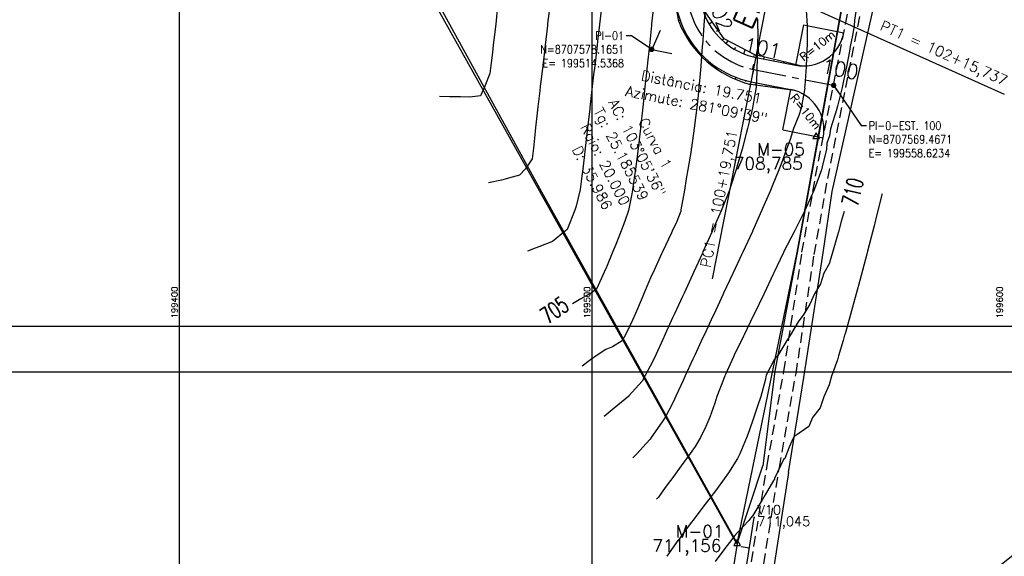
# Model space of a CAD drawing. Header units: millimetres. Extents: x 198958 to 201093, y 8706297 to 8708300.
# Tile 9 of 28: x 199361 to 199600, y 8707455 to 8707585. Entities that reach past the tile are written whole.
import ezdxf
from ezdxf.enums import TextEntityAlignment as Align

# ---------------------------------------------------------------- set-up
doc = ezdxf.new("R2010")
doc.units = ezdxf.units.MM
doc.header["$LTSCALE"] = 5
doc.linetypes.add('CENTER', pattern=[50.8, 31.75, -6.35, 6.35, -6.35])
doc.linetypes.add('DASHED', pattern=[0.75, 0.5, -0.25])
for name, color, linetype in [('$CURVAS1', 30, 'Continuous'), ('$CURVAS2', 40, 'Continuous'), ('AREA_ESPECIAL', 3, 'Continuous'), ('CERCA', 3, 'CERCA_LINE'), ('EST_20', 2, 'Continuous'), ('ESTACAO', 4, 'Continuous'), ('ESTRADA_BARRO', 9, 'DASHED'), ('LINHA_RECAL', 4, 'Continuous'), ('MALHA', 9, 'Continuous'), ('TER-BERMA', 103, 'Continuous'), ('TER-COORDENADAS', 101, 'Continuous'), ('TER-EIXO', 100, 'CENTER'), ('TER-ESTACAS', 100, 'Continuous'), ('TER-OFFSET', 102, 'Continuous'), ('TER-OFFSET-LINHA', 101, 'Continuous'), ('TER-TEXTO', 100, 'Continuous'), ('TEXTO', 2, 'Continuous'), ('TEXTO$CURVA', 2, 'Continuous'), ('TXT_COORD', 3, 'Continuous'), ('TXT_ESTACAO', 2, 'Continuous'), ('TXT_ESTCOTA', 2, 'Continuous'), ('Vp', 2, 'Continuous')]:
    doc.layers.add(name, color=color, linetype=linetype)
doc.styles.add('GEOSIS', font='ROMANS.SHX')
doc.styles.add('ROMANS', font='romans.shx', dxfattribs={"width": 0.85})
doc.styles.add('SIMPLEX', font='simplex', dxfattribs={"height": 0.2})
doc.linetypes.add('CERCA_LINE', pattern='A,0.5,-0.2,["X",Standard,S=0.1,R=0,X=-0.1,Y=-0.05],-0.25', length=0.95)
doc.dimstyles.new('COTA-500-EXTERNA', dxfattribs={"dimtxt": 2, "dimasz": 1, "dimexe": 2, "dimexo": 2, "dimgap": 1, "dimtad": 1, "dimzin": 4, "dimdsep": 46, "dimtxsty": 'ROMANS', "dimblk1": 'DOT', "dimblk2": 'DOT1', "dimsah": 1, "dimcen": 0.2, "dimdle": 1, "dimclrd": 256, "dimclre": 256, "dimclrt": 102, "dimaunit": 1, "dimadec": 4, "dimazin": 0, "dimtfac": 1, "dimtix": 1, "dimtmove": 2, "dimatfit": 3, "dimldrblk": 'DOT1', "dimfxl": 0, "dimtvp": 0.025, "dimtolj": 1, "dimtzin": 4, "dimlwd": -1, "dimlwe": -1, "dimarcsym": 0})

# ---------------------------------------------------------------- blocks, each defined once
blk = doc.blocks.new('20')
at = {"layer": 'EST_20'}
blk.add_line((0, 0), (0, 2), dxfattribs=at)
blk = doc.blocks.new('_Dot')
at = {"color": 0, "linetype": 'ByBlock', "lineweight": -2}
blk.add_line((-0.5, 0), (-1, 0), dxfattribs=at)
at = {"color": 0, "linetype": 'ByBlock', "const_width": 0.5}
blk.add_lwpolyline([(-0.25, 0, 1), (0.25, 0, 1)], format="xyb", close=True, dxfattribs=at)
blk = doc.blocks.new('DOT1')
for q in [(0, 3.36), (0, -3.36)]:
    blk.add_line((0, 0), q)
at = {"linetype": 'ByBlock'}
blk.add_line((0, 0), (-1.2, 0), dxfattribs=at)
at = {"color": 0, "linetype": 'ByBlock', "const_width": 0.36}
blk.add_lwpolyline([(-0.18, 0, 1), (0.18, 0, 1)], format="xyb", close=True, dxfattribs=at)

msp = doc.modelspace()

# ---------------------------------------------------------------- linework, layer by layer
at = {"layer": '$CURVAS1'}
for points in [[(199515.03, 8707589.121, 705), (199514.518, 8707584.332, 705), (199514.496, 8707584.123, 705), (199514.482, 8707583.983, 705), (199513.97, 8707579.125, 705), (199513.607, 8707575.663, 705), (199513.442, 8707574.128, 705), (199513.19, 8707571.791, 705), (199512.914, 8707569.13, 705), (199512.725, 8707567.359, 705), (199512.379, 8707564.132, 705), (199511.82, 8707559.167, 705), (199511.816, 8707559.134, 705), (199511.814, 8707559.113, 705), (199511.228, 8707554.137, 705), (199510.827, 8707551.02, 705), (199510.595, 8707549.14, 705), (199510.135, 8707545.922, 705), (199509.887, 8707544.143, 705), (199509.707, 8707543.196, 705), (199508.912, 8707539.147, 705), (199508.011, 8707536.538, 705), (199507.161, 8707534.155, 705), (199505.818, 8707530.882, 705), (199505.113, 8707529.164, 705), (199503.556, 8707525.368, 705), (199503.031, 8707524.173, 705), (199501.185, 8707520.075, 705), (199499.923, 8707519.186, 705), (199497.38, 8707517.681, 705), (199495.355, 8707516.539, 705)], [(199561.199, 8707538.918, 710), (199560.465, 8707536.444, 710), (199559.784, 8707533.924, 710), (199559.572, 8707533.16, 710), (199558.388, 8707528.93, 710), (199557.739, 8707526.778, 710), (199557.625, 8707526.36, 710), (199556.252, 8707523.939, 710), (199555.439, 8707521.341, 710), (199553.958, 8707518.949, 710), (199552.867, 8707516.453, 710), (199551.395, 8707513.961, 710), (199550.007, 8707512.147, 710), (199548.182, 8707508.975, 710), (199547.272, 8707507.589, 710), (199545.083, 8707503.988, 710), (199544.306, 8707503.105, 710), (199542.32, 8707499.214, 710), (199542.069, 8707497.934, 710), (199541.005, 8707494.006, 710), (199540.18, 8707491.665, 710), (199539.313, 8707489.013, 710), (199538.146, 8707485.689, 710), (199537.555, 8707484.021, 710), (199535.912, 8707480.118, 710), (199535.351, 8707479.031, 710), (199533.177, 8707475.56, 710), (199532.135, 8707474.045, 710), (199530.216, 8707471.46, 710), (199528.377, 8707469.061, 710), (199527.18, 8707467.51, 710), (199524.55, 8707464.078, 710), (199524.147, 8707463.554, 710), (199522.428, 8707461.195, 710), (199521.177, 8707459.472, 710), (199520.902, 8707459.094, 710), (199518.217, 8707455.368, 710)]]:
    msp.add_polyline3d(points, dxfattribs=at)
at = {"layer": '$CURVAS2'}
for points in [[(199477.16, 8707588.832, 702), (199476.725, 8707584.288, 702), (199476.29, 8707580.503, 702), (199476.153, 8707579.291, 702), (199475.933, 8707577.391, 702), (199475.571, 8707574.293, 702), (199475.347, 8707572.321, 702), (199474.111, 8707569.3, 702), (199473.018, 8707566.943, 702), (199470.46, 8707566.565, 702), (199468.171, 8707566.654, 702), (199465.515, 8707566.695, 702), (199463.139, 8707566.742, 702)], [(199489.896, 8707589.231, 703), (199489.321, 8707584.419, 703), (199489.299, 8707584.233, 703), (199489.264, 8707583.938, 703), (199488.707, 8707579.236, 703), (199488.356, 8707576.281, 703), (199488.115, 8707574.238, 703), (199487.733, 8707570.997, 703), (199487.528, 8707569.241, 703), (199487.4, 8707568.127, 703), (199486.962, 8707564.243, 703), (199486.48, 8707559.897, 703), (199486.409, 8707559.246, 703), (199486.298, 8707558.244, 703), (199485.857, 8707554.248, 703), (199485.569, 8707551.651, 703), (199483.926, 8707549.257, 703), (199482.524, 8707547.72, 703), (199480.711, 8707547.192, 703), (199478.145, 8707546.486, 703), (199475.022, 8707545.85, 703)], [(199502.366, 8707588.306, 704), (199501.88, 8707584.178, 704), (199501.413, 8707580.144, 704), (199501.301, 8707579.181, 704), (199501.123, 8707577.66, 704), (199500.722, 8707574.183, 704), (199500.467, 8707571.969, 704), (199500.145, 8707569.186, 704), (199499.643, 8707564.817, 704), (199499.571, 8707564.188, 704), (199499.525, 8707563.784, 704), (199499.009, 8707559.191, 704), (199498.591, 8707555.586, 704), (199498.433, 8707554.193, 704), (199498.179, 8707552.008, 704), (199497.852, 8707549.196, 704), (199497.61, 8707547.481, 704), (199497.175, 8707544.198, 704), (199496.219, 8707540.204, 704), (199495.935, 8707539.204, 704), (199494.034, 8707534.535, 704), (199493.636, 8707534.214, 704), (199490.505, 8707531.583, 704), (199487.213, 8707530.314, 704), (199486.298, 8707530, 704), (199484.47, 8707529.254, 704)], [(199527.468, 8707587.989, 706), (199527.182, 8707584.067, 706), (199526.813, 8707579.226, 706), (199526.8, 8707579.069, 706), (199526.781, 8707578.853, 706), (199526.427, 8707574.071, 706), (199526.12, 8707570.538, 706), (199525.995, 8707569.072, 706), (199525.785, 8707566.968, 706), (199525.499, 8707564.075, 706), (199525.247, 8707562.216, 706), (199524.866, 8707559.077, 706), (199524.172, 8707554.301, 706), (199524.142, 8707554.08, 706), (199524.085, 8707553.693, 706), (199523.331, 8707549.084, 706), (199522.91, 8707546.763, 706), (199522.473, 8707544.088, 706), (199521.611, 8707539.303, 706), (199521.572, 8707539.092, 706), (199521.569, 8707539.001, 706), (199520.626, 8707536.482, 706), (199519.534, 8707534.1, 706), (199519.372, 8707533.741, 706), (199517.148, 8707529.111, 706), (199516.921, 8707528.608, 706), (199514.874, 8707524.121, 706), (199514.53, 8707523.354, 706), (199512.716, 8707519.13, 706), (199512.199, 8707517.981, 706), (199510.612, 8707514.139, 706), (199509.894, 8707512.553, 706), (199508.251, 8707509.15, 706), (199507.406, 8707507.494, 706), (199505.041, 8707506.104, 706), (199503.43, 8707505.446, 706), (199501.562, 8707504.179, 706), (199499.699, 8707502.902, 706), (199497.649, 8707501.393, 706)], [(199551.861, 8707588.814, 708), (199552.181, 8707583.958, 708), (199552.236, 8707579.643, 708), (199552.209, 8707578.958, 708), (199552.159, 8707578.415, 708), (199551.945, 8707573.959, 708), (199551.63, 8707569.397, 708), (199551.611, 8707568.96, 708), (199551.634, 8707568.759, 708), (199551.564, 8707568.4, 708), (199550.803, 8707563.964, 708), (199550.231, 8707562.137, 708), (199548.888, 8707558.972, 708), (199548.107, 8707556.344, 708), (199547.185, 8707553.979, 708), (199545.959, 8707550.598, 708), (199545.319, 8707548.988, 708), (199543.728, 8707545.021, 708), (199543.307, 8707543.996, 708), (199541.428, 8707539.583, 708), (199541.184, 8707539.006, 708), (199539.066, 8707534.272, 708), (199538.952, 8707534.015, 708), (199536.658, 8707529.053, 708), (199536.645, 8707529.025, 708), (199536.326, 8707528.342, 708), (199534.316, 8707524.036, 708), (199534.235, 8707523.864, 708), (199531.98, 8707519.046, 708), (199531.808, 8707518.682, 708), (199529.648, 8707514.056, 708), (199529.384, 8707513.496, 708), (199527.319, 8707509.066, 708), (199526.961, 8707508.306, 708), (199524.996, 8707504.076, 708), (199524.545, 8707503.104, 708), (199522.681, 8707499.086, 708), (199522.139, 8707497.881, 708), (199520.362, 8707494.096, 708), (199519.74, 8707492.644, 708), (199518.703, 8707490.636, 708), (199517.876, 8707489.131, 708), (199517.086, 8707487.921, 708), (199514.442, 8707484.122, 708), (199514.169, 8707483.732, 708), (199513.214, 8707482.62, 708), (199510.962, 8707480.128, 708), (199509.926, 8707479.142, 708)], [(199564.29, 8707588.905, 709), (199563.731, 8707585.281, 709), (199563.632, 8707583.908, 709), (199563.221, 8707581.548, 709), (199562.64, 8707578.912, 709), (199562.475, 8707577.732, 709), (199561.766, 8707573.916, 709), (199561.018, 8707570.591, 709), (199560.691, 8707568.92, 709), (199559.555, 8707564.383, 709), (199559.424, 8707563.926, 709), (199559.398, 8707563.777, 709), (199557.899, 8707558.933, 709), (199557.663, 8707557.198, 709), (199557.008, 8707555.416, 709), (199556.896, 8707553.937, 709), (199556.029, 8707550.413, 709), (199555.728, 8707548.942, 709), (199554.009, 8707544.409, 709), (199553.842, 8707543.95, 709), (199551.652, 8707539.086, 709), (199551.599, 8707538.96, 709), (199549.138, 8707534.082, 709), (199549.087, 8707533.971, 709), (199546.564, 8707529.198, 709), (199546.461, 8707528.982, 709), (199544.144, 8707524.004, 709), (199544.139, 8707523.993, 709), (199543.991, 8707523.679, 709), (199541.804, 8707519.003, 709), (199541.715, 8707518.827, 709), (199539.386, 8707514.013, 709), (199539.242, 8707513.739, 709), (199536.955, 8707509.024, 709), (199536.765, 8707508.659, 709), (199534.547, 8707504.034, 709), (199534.343, 8707503.626, 709), (199532.394, 8707499.373, 709), (199532.284, 8707499.044, 709), (199531.976, 8707498.166, 709), (199530.362, 8707494.053, 709), (199529.817, 8707492.442, 709), (199528.597, 8707489.06, 709), (199527.637, 8707486.763, 709), (199526.341, 8707484.07, 709), (199525.053, 8707481.9, 709), (199523.04, 8707479.085, 709), (199522.087, 8707477.809, 709), (199519.413, 8707474.1, 709), (199519.124, 8707473.711, 709), (199517.84, 8707471.946, 709), (199516.15, 8707469.636, 709), (199515.695, 8707469.117, 709)], [(199540.151, 8707585.475, 707), (199540.195, 8707584.01, 707), (199540.229, 8707582.363, 707), (199540.155, 8707579.011, 707), (199540.064, 8707575.39, 707), (199540.048, 8707574.011, 707), (199540.019, 8707572.698, 707), (199539.85, 8707569.012, 707), (199539.076, 8707564.517, 707), (199539.004, 8707564.015, 707), (199538.737, 8707562.852, 707), (199537.791, 8707559.021, 707), (199537.415, 8707557.787, 707), (199536.473, 8707554.026, 707), (199535.634, 8707551.299, 707), (199535.049, 8707549.033, 707), (199533.709, 8707545.105, 707), (199533.413, 8707544.04, 707), (199531.524, 8707539.435, 707), (199531.39, 8707539.049, 707), (199529.202, 8707534.075, 707), (199529.195, 8707534.058, 707), (199529.194, 8707534.057, 707), (199526.95, 8707529.068, 707), (199526.816, 8707528.777, 707), (199524.659, 8707524.078, 707), (199524.413, 8707523.547, 707), (199522.375, 8707519.088, 707), (199522.015, 8707518.309, 707), (199520.091, 8707514.098, 707), (199519.616, 8707513.07, 707), (199517.805, 8707509.108, 707), (199517.217, 8707507.832, 707), (199515.512, 8707504.118, 707), (199514.811, 8707502.611, 707), (199512.961, 8707499.129, 707), (199512.217, 8707497.766, 707), (199509.032, 8707494.173, 707), (199509.014, 8707494.154, 707), (199509.004, 8707494.146, 707), (199505.466, 8707491.241, 707), (199503.043, 8707489.172, 707)], [(199570.393, 8707543.192, 711), (199570.377, 8707543.145, 711), (199570.329, 8707542.968, 711), (199570.005, 8707541.659, 711), (199569.213, 8707538.456, 711), (199568.447, 8707535.391, 711), (199568.064, 8707533.888, 711), (199566.857, 8707529.262, 711), (199566.67, 8707528.53, 711), (199565.007, 8707522.171, 711), (199564.114, 8707518.905, 711), (199563.238, 8707515.66, 711), (199562.722, 8707513.911, 711), (199561.416, 8707509.254, 711), (199561.3, 8707508.917, 711), (199560.909, 8707507.581, 711), (199559.81, 8707503.924, 711), (199559.539, 8707502.961, 711), (199558.144, 8707498.931, 711), (199557.546, 8707496.904, 711), (199556.219, 8707493.939, 711), (199555.351, 8707491.253, 711), (199553.517, 8707488.951, 711), (199552.591, 8707486.745, 711), (199549.218, 8707484.454, 711), (199548.903, 8707484.116, 711), (199548.845, 8707483.972, 711), (199547.851, 8707481.749, 711), (199546.803, 8707478.98, 711), (199546.521, 8707478.8, 711), (199544.276, 8707474.143, 711), (199544.291, 8707473.991, 711), (199544.067, 8707473.717, 711), (199542.013, 8707470.2, 711), (199541.369, 8707469.084, 711), (199541.313, 8707469.004, 711), (199539.062, 8707465.188, 711), (199538.569, 8707464.657, 711), (199538.053, 8707464.019, 711), (199535.367, 8707461.044, 711), (199534.724, 8707460.364, 711), (199533.405, 8707458.677, 711), (199532.279, 8707457.2, 711), (199529.881, 8707454.054, 711)]]:
    msp.add_polyline3d(points, dxfattribs=at)
at = {"layer": 'AREA_ESPECIAL'}
msp.add_lwpolyline([(199535.23, 8707458.413), (199549.794, 8707528.974), (199561.997, 8707596.009), (199597.982, 8707742.885), (199597.982, 8707742.885), (199506.841, 8707939.515), (199444.975, 8707874.113), (199353.27, 8707788.823), (199487.846, 8707543.642), (199535.23, 8707458.413)], dxfattribs=at)
at = {"layer": 'CERCA'}
for points in [[(199535.183, 8707458.353), (199335.38, 8707815.673), (199316.526, 8707803.678)], [(199611.606, 8707783.244), (199591.837, 8707707.508), (199580.959, 8707665.359), (199572.284, 8707633.77), (199561.997, 8707596.009), (199554.976, 8707557.087), (199549.794, 8707528.974)], [(199558.261, 8707543.747), (199569.282, 8707592.602), (199578.448, 8707632.257), (199605.013, 8707728.74), (199619.444, 8707780.595)], [(199556.06, 8707528.858), (199558.261, 8707543.747)], [(199549.794, 8707528.974), (199544.385, 8707500.175), (199541.505, 8707477.264), (199541.505, 8707477.264)], [(199547.723, 8707475.64), (199551.374, 8707498.663), (199556.06, 8707528.858)], [(199535.23, 8707458.413), (199541.505, 8707477.264)], [(199547.723, 8707475.64), (199536.391, 8707402.861), (199606.977, 8707459.516)], [(199535.23, 8707458.413), (199524.089, 8707388.234), (199488.609, 8707365.837), (199384.264, 8707302.285), (199344.355, 8707281.382), (199248.798, 8707232.352)]]:
    msp.add_lwpolyline(points, dxfattribs=at)
at = {"layer": 'ESTACAO'}
msp.add_point((199539.371, 8707464.742, 711.045), dxfattribs=at)
at = {"layer": 'ESTRADA_BARRO'}
for p, q in [((199554.278, 8707547.443), (199563.776, 8707595.586)), ((199557.226, 8707546.888), (199566.706, 8707594.938)), ((199550.965, 8707528.989), (199554.278, 8707547.443)), ((199553.925, 8707528.497), (199557.226, 8707546.888)), ((199546.556, 8707500.123), (199550.965, 8707528.989)), ((199549.516, 8707499.636), (199553.925, 8707528.497)), ((199542.532, 8707477.327), (199546.556, 8707500.123)), ((199545.49, 8707476.825), (199549.516, 8707499.636)), ((199535.7, 8707435.484), (199542.532, 8707477.327)), ((199538.661, 8707435.001), (199545.49, 8707476.825))]:
    msp.add_line(p, q, dxfattribs=at)
at = {"layer": 'LINHA_RECAL'}
msp.add_lwpolyline([(199000, 8707088.245), (199000.571, 8707088.22), (199039.374, 8707097.894), (199088.059, 8707123.486), (199179.076, 8707187.139), (199350.335, 8707277.958), (199489.56, 8707356.837), (199526.737, 8707384.241), (199539.368, 8707464.745)], dxfattribs=at)
at = {"layer": 'MALHA'}
for p, q in [((199400, 8708300), (199400, 8706900)), ((199400, 8708300), (199400, 8706900)), ((199500, 8708300), (199500, 8706900)), ((199500, 8708300), (199500, 8706900)), ((199000, 8707500), (199900, 8707500)), ((199000, 8707500), (199900, 8707500))]:
    msp.add_line(p, q, dxfattribs=at)
at = {"layer": 'TER-BERMA'}
for p, q in [((199539.827, 8707576.233), (199549.393, 8707574.346)), ((199538.665, 8707570.347), (199548.232, 8707568.459))]:
    msp.add_line(p, q, dxfattribs=at)
for centre, radius, start, end in [((199543.117, 8707592.912), 23, 155.7459, 258.8393), ((199543.117, 8707592.912), 17, 155.7459, 258.8393), ((199551.329, 8707584.157), 10, 258.8393, 348.8393), ((199546.296, 8707558.649), 10, 348.8393, 78.8393)]:
    msp.add_arc(centre, radius, start, end, dxfattribs=at)
at = {"layer": 'TER-EIXO', "ltscale": 0.05}
msp.add_line((199539.246, 8707573.29), (199558.623, 8707569.467), dxfattribs=at)
msp.add_arc((199543.117, 8707592.912), 20, 155.7459, 258.8393, dxfattribs=at)
at = {"layer": 'TER-ESTACAS', "flags": 128}
for points in [[(199539.002, 8707573.34), (199539.259, 8707574.563)], [(199539.246, 8707573.29), (199539.004, 8707572.064)], [(199558.623, 8707569.467), (199558.865, 8707570.693)]]:
    msp.add_lwpolyline(points, dxfattribs=at)
at = {"layer": 'TER-OFFSET', "flags": 128}
for points in [[(199532.073, 8707580.705), (199527.656, 8707587.029), (199528.032, 8707594.983), (199530.121, 8707598.767), (199532.587, 8707602.332), (199538.056, 8707610.836), (199538.344, 8707611.31)], [(199521.1, 8707584.917), (199520.058, 8707590.996)], [(199550.601, 8707574.183), (199539.934, 8707576.776), (199539.732, 8707576.81), (199532.073, 8707580.705)], [(199538.537, 8707569.695), (199538.247, 8707569.75)], [(199549.096, 8707568.249), (199538.537, 8707569.695)]]:
    msp.add_lwpolyline(points, dxfattribs=at)
at = {"layer": 'TER-OFFSET'}
msp.add_arc((199544.542, 8707594.172), 25.203, 201.54497, 256.21593, dxfattribs=at)
at = {"layer": 'TER-OFFSET-LINHA'}
for p, q in [((199516.591, 8707582.724), (199514.537, 8707578.165)), ((199551.329, 8707584.157), (199549.393, 8707574.346)), ((199551.329, 8707584.157), (199561.14, 8707582.221)), ((199514.537, 8707578.165), (199519.442, 8707577.197)), ((199546.296, 8707558.649), (199548.232, 8707568.459)), ((199546.296, 8707558.649), (199556.107, 8707556.713))]:
    msp.add_line(p, q, dxfattribs=at)
at = {"layer": 'TER-OFFSET-LINHA', "flags": 128}
for points in [[(199524.883, 8707601.128), (199600, 8707567.283)], [(199529.243, 8707522.589), (199543.117, 8707592.912)], [(199521.443, 8707585.297), (199521.063, 8707585.168)], [(199522.395, 8707582.988), (199522.219, 8707582.908)], [(199529.21, 8707584.804), (199528.486, 8707584.298)], [(199530.642, 8707582.754), (199530.268, 8707582.493)], [(199523.59, 8707580.795), (199523.293, 8707580.622)], [(199532.073, 8707580.705), (199531.638, 8707580.401)], [(199514.773, 8707577.806), (199514.837, 8707577.903)], [(199525.016, 8707578.743), (199524.89, 8707578.652)], [(199532.57, 8707579.6), (199533.033, 8707580.217)], [(199534.636, 8707578.199), (199534.915, 8707578.659)], [(199536.883, 8707577.11), (199537.231, 8707578.082)], [(199526.654, 8707576.857), (199526.433, 8707576.66)], [(199539.268, 8707576.373), (199539.343, 8707576.671)], [(199541.715, 8707575.861), (199541.806, 8707576.321)], [(199544.167, 8707575.377), (199544.202, 8707575.554)], [(199528.494, 8707575.166), (199528.401, 8707575.042)], [(199530.511, 8707573.691), (199530.326, 8707573.386)], [(199546.62, 8707574.893), (199546.669, 8707575.139)], [(199549.073, 8707574.409), (199549.087, 8707574.479)], [(199532.674, 8707572.442), (199532.584, 8707572.252)], [(199534.959, 8707571.434), (199534.79, 8707570.961)], [(199537.339, 8707570.678), (199537.266, 8707570.386)], [(199539.777, 8707570.128), (199539.661, 8707569.541)], [(199542.23, 8707569.644), (199542.186, 8707569.423)], [(199544.682, 8707569.16), (199544.623, 8707568.861)], [(199547.135, 8707568.676), (199547.12, 8707568.599)]]:
    msp.add_lwpolyline(points, dxfattribs=at)
at = {"layer": 'TXT_COORD'}
for points in [[(199554.414, 8707557.956), (199553.611, 8707556.566), (199555.216, 8707556.566)], [(199554.414, 8707557.956), (199553.611, 8707556.566), (199555.216, 8707556.566)], [(199535.23, 8707459.34), (199534.427, 8707457.95), (199536.032, 8707457.95)]]:
    msp.add_lwpolyline(points, close=True, dxfattribs=at)
at = {"layer": 'Vp'}
msp.add_lwpolyline([(199147.166, 8708065.042), (199775.174, 8708065.042), (199775.174, 8707511.042), (199147.166, 8707511.042)], close=True, dxfattribs=at)

# ---------------------------------------------------------------- block references
at = {"layer": 'ESTRADA_BARRO', "rotation": 81.08259381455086}
msp.add_blockref('20', (199538.193, 8707457.25), dxfattribs=at)

# ---------------------------------------------------------------- texts
at = {"layer": 'TER-COORDENADAS', "color": 102, "char_height": 2, "style": 'ROMANS'}
for s, insert, attachment_point in [('PI-01\\PN=8707578.1651\\PE= 199514.5368', (199507.815, 8707582.495), 3), ('PI-0-EST. 100\\PN=8707569.4671\\PE= 199558.6234', (199567.124, 8707560.695), 1)]:
    msp.add_mtext(s, dxfattribs=dict(at, insert=insert, attachment_point=attachment_point))
at = {"layer": 'TER-ESTACAS', "style": 'SIMPLEX'}
for s, rotation, p in [('102', 290.82985, (199527.816, 8707590.665)), ('101', 348.12563, (199536.655, 8707577.727)), ('100', 348.83925, (199555.484, 8707572.551))]:
    msp.add_text(s, height=3.5, rotation=rotation, dxfattribs=at).set_placement(p)
at = {"layer": 'TER-TEXTO', "color": 103, "style": 'SIMPLEX'}
msp.add_text('EIXO 100', height=5, rotation=65.74589, dxfattribs=at).set_placement((199538.636, 8707582.606))
at = {"layer": 'TER-TEXTO', "style": 'SIMPLEX'}
for s, rotation, p in [('PT1 = 102+15,737', 335.74588, (199569.651, 8707582.991)), ('Distância: 19.751', 348.83925, (199511.828, 8707570.68)), ('Azimute: 281%%d09\'39"', 348.83925, (199508.022, 8707566.911)), ('Tg: 25.185539', 297.29257, (199500.36, 8707563.217)), ('AC: 103%%d05\'36"', 297.29257, (199503.952, 8707565.349)), ('Curva 1', 297.29257, (199511.233, 8707560.768)), ('Raio: 20.000', 297.29257, (199497.176, 8707559.355, -704)), ('D: 35.986', 297.29257, (199495.153, 8707553.957)), ('PC1 = 100+19,751', 78.83925, (199528.774, 8707525.153))]:
    msp.add_text(s, height=2.5, rotation=rotation, dxfattribs=at).set_placement(p)
at = {"layer": 'TER-TEXTO', "color": 102, "style": 'SIMPLEX'}
for rotation, p in [(38.61244, (199551.389, 8707575.163)), (308.61244, (199547.955, 8707566.401))]:
    msp.add_text('R=10m', height=2, rotation=rotation, dxfattribs=at).set_placement(p)
at = {"layer": 'TEXTO', "style": 'GEOSIS'}
for s, p in [('M-05', (199540.101, 8707551.579, -3)), ('708,785', (199534.447, 8707548.13, -3)), ('M-01', (199520.357, 8707458.949, -3)), ('711,156', (199514.702, 8707455.5, -3))]:
    msp.add_text(s, height=3, dxfattribs=at).set_placement(p, align=Align.BOTTOM_LEFT)
at = {"layer": 'TEXTO$CURVA', "style": 'GEOSIS', "width": 0.65}
for s, rotation, p in [('710', 77.0576, (199566.375, 8707542.896)), ('710', 77.0576, (199566.375, 8707542.896)), ('705', 35.2042, (199492.813, 8707512.377))]:
    msp.add_text(s, height=4, rotation=rotation, dxfattribs=at).set_placement(p, align=Align.BOTTOM_CENTER)
at = {"layer": 'TXT_COORD', "style": 'GEOSIS'}
for s, p in [('199400', (199400.084, 8707520.684)), ('199500', (199500.084, 8707520.684)), ('199600', (199600.084, 8707520.684))]:
    msp.add_text(s, height=1.5, rotation=90, dxfattribs=at).set_placement(p, align=Align.BOTTOM_RIGHT)
at = {"layer": 'TXT_ESTACAO', "style": 'GEOSIS'}
msp.add_text('V10', height=2.3, dxfattribs=at).set_placement((199540.168, 8707464.741), align=Align.BOTTOM_LEFT)
at = {"layer": 'TXT_ESTCOTA', "style": 'GEOSIS'}
msp.add_text('711,045', height=2.3, dxfattribs=at).set_placement((199540.156, 8707461.941), align=Align.BOTTOM_LEFT)

# ---------------------------------------------------------------- leaders
at = {"layer": 'TER-COORDENADAS', "annotation_type": 0, "has_hookline": 1}
for points, hookline_direction, text_width in [([(199514.537, 8707578.165), (199509.615, 8707581.495), (199508.315, 8707581.495)], 1, 21.776), ([(199558.623, 8707569.467), (199565.324, 8707559.695), (199566.624, 8707559.695)], 0, 21.857)]:
    msp.add_leader(points, dimstyle='COTA-500-EXTERNA', override={"dimasz": 1.3, "dimgap": 0.5, "dimtad": 0, "dimldrblk": 'Dot'}, dxfattribs=dict(at, hookline_direction=hookline_direction, text_width=text_width))

doc.saveas('drawing.dxf')
